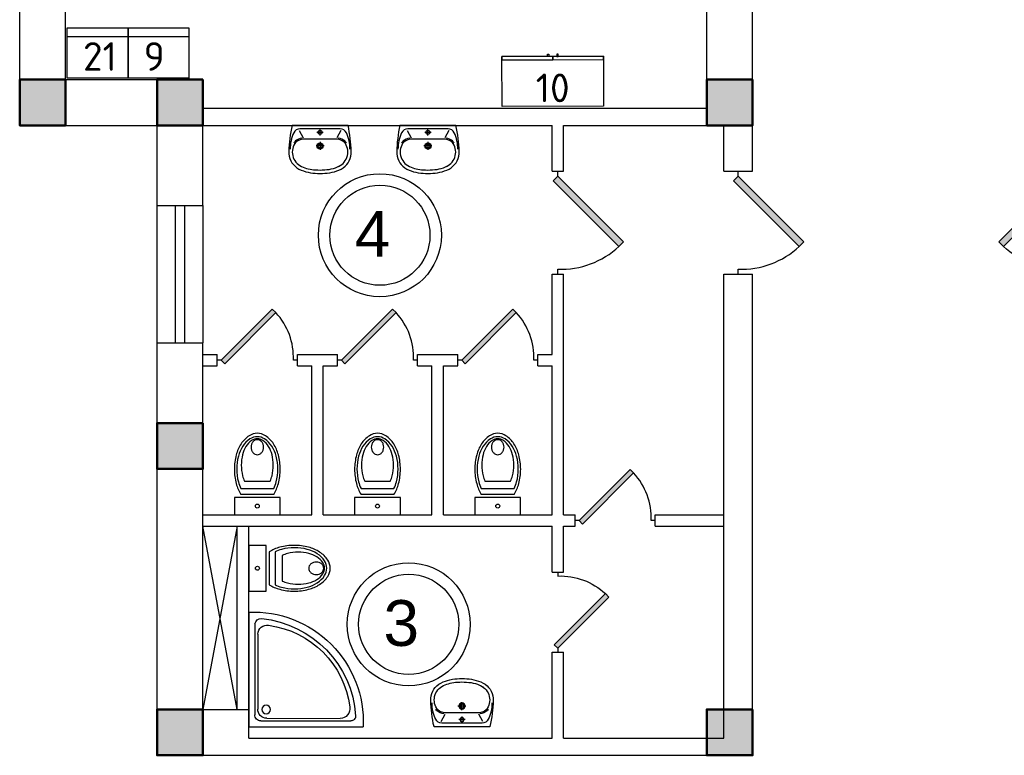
# Model space of a CAD drawing. Header units: millimetres. Extents: x 151654 to 877351, y 70322 to 154322.
# Tile 117 of 173: x 370052 to 378650, y 105754 to 112177. Entities that reach past the tile are written whole.
import ezdxf

# ---------------------------------------------------------------- set-up
doc = ezdxf.new("R2010")
doc.units = ezdxf.units.MM
doc.layers.add('kolonn', color=7, linetype='Continuous')
doc.layers.add('su', color=7, linetype='Continuous')
doc.layers.add('технологич.о', color=152, linetype='Continuous', lineweight=30)
doc.styles.add('GOST', font='isocpeur.ttf')
doc.styles.get("Standard").update_dxf_attribs({"font": 'arial.ttf'})

# ---------------------------------------------------------------- blocks, each defined once
blk = doc.blocks.new('ghsdd')
at = {"ltscale": 50, "true_color": 0x757575}
h = blk.add_hatch(color=8, dxfattribs=at)
h.paths.add_polyline_path([(0, 200), (-200, 200), (-200, 0), (0, 0)])
h.paths.add_polyline_path([(200, 0), (200, 200), (0, 200), (0, 0)])
h.paths.add_polyline_path([(0, 0), (-200, 0), (-200, -200), (0, -200)])
h.paths.add_polyline_path([(0, 0), (0, -200), (200, -200), (200, 0)])
at = {"lineweight": 50, "ltscale": 50}
blk.add_lwpolyline([(200, 200), (200, -200), (-200, -200), (-200, 200), (200, 200)], dxfattribs=at)
blk = doc.blocks.new('Podd_igl_as100x100')
for p, q in [((0, 1000), (0, 0)), ((-53.9, 896.6), (-53.9, 104.1)), ((-79.7, 808), (-79.7, 153.5)), ((0, 0), (-1000, 0)), ((-106.2, 49.6), (-890.5, 49.6)), ((-158, 73.7), (-799.4, 72.6))]:
    blk.add_line(p, q)
blk.add_circle((-151.8, 149.4), 37.8)
for centre, radius, start, end in [((-41.6, 41.6), 959.3, 87.51453, 182.48547), ((-21.7, 34.3), 914.4, 95.75084, 176.16665), ((-67.4, 70.6), 821.3, 97.44974, 172.9032), ((-159.9, 805.9), 80.2, 1.49305, 100.03599), ((-108.8, 889), 55.4, 7.97147, 94.74179), ((-799.4, 157), 84.3, 169.71584, 269.99901), ((-891.1, 92.7), 43.1, 176.35199, 270.74686), ((-155.2, 149.2), 75.6, 267.86484, 3.21531), ((-106.5, 102.2), 52.6, 270.30999, 1.99598)]:
    blk.add_arc(centre, radius, start, end)
blk = doc.blocks.new('UniTAZZ_3')
for p, q in [((-152, 200), (-152, -200)), ((0, 200), (-152, 200)), ((0, -200), (0, 200)), ((-293.4, -111.7), (-293.4, 111.9)), ((-229.8, -144), (-229.8, 143.8)), ((-178.5, -143.6), (-178.5, 143.6)), ((-152, -200), (0, -200))]:
    blk.add_line(p, q)
blk.add_circle((-76, 0), 17)
for centre, radius, start, end in [((-435.1, -147.6), 342.9, 104.78666, 122.50779), ((-397.3, -291.1), 491.2, 90, 104.78666), ((-399.2, -261.3), 440.9, 90, 104.78666), ((-399.2, -261.3), 440.9, 75.21334, 90), ((-397.3, -291.1), 491.2, 75.21334, 90), ((-359.4, -147.6), 342.9, 58.14894, 75.21334), ((-492.9, -57), 235.4, 122.50779, 146.97653), ((-485, -51.2), 211.3, 122.50779, 146.97653), ((-507, -46.4), 170.2, 121.27227, 145.70581), ((-433.2, -132.6), 307.7, 104.78666, 122.50779), ((-462, -120.6), 256.9, 104.12094, 121.27227), ((-432.4, -238.1), 378.1, 90, 104.12094), ((-432.4, -238.1), 378.1, 75.87906, 90), ((-402.8, -120.6), 256.9, 64.79644, 75.87906), ((-365.2, -132.6), 307.7, 63.90531, 75.21334), ((-580.5, 0), 130.9, 146.97653, 180), ((-580.5, 0), 130.9, 180, 213.02347), ((-563.6, -0.1), 117.5, 146.97653, 180), ((-575.2, 0.1), 87.7, 145.70581, 180), ((-575.2, 0.1), 87.7, 180, 214.29419), ((-609.7, 0.1), 46, 153.63249, 180), ((-609.7, 0.1), 46, 180, 206.36751), ((-600.3, -4.6), 56.5, 129.88271, 153.63249), ((-594.2, -11.9), 66, 109.09197, 129.88271), ((-590.2, -23.4), 78.1, 90, 109.09197), ((-590.2, -23.4), 78.1, 70.90803, 90), ((-586.2, -11.9), 66, 50.11729, 70.90803), ((-580.1, -4.6), 56.5, 26.36751, 50.11729), ((-570.7, 0.1), 46, 0, 26.36751), ((-570.7, 0.1), 46, 333.63249, 0), ((-492.9, 57), 235.4, 213.02347, 237.49221), ((-563.6, -0.1), 117.5, 180, 213.02347), ((-485, 51), 211.3, 213.02347, 237.49221), ((-600.3, 4.7), 56.5, 206.36751, 230.11729), ((-507, 46.6), 170.2, 214.29419, 238.72773), ((-594.2, 12), 66, 230.11729, 250.90803), ((-590.2, 23.5), 78.1, 250.90803, 270), ((-590.2, 23.5), 78.1, 270, 289.09197), ((-586.2, 12), 66, 289.09197, 309.88271), ((-580.1, 4.7), 56.5, 309.88271, 333.63249), ((-435.1, 147.6), 342.9, 237.49221, 255.21334), ((-433.2, 132.3), 307.7, 237.49221, 255.21334), ((-462, 120.7), 256.9, 238.72773, 255.87906), ((-432.4, 238.2), 378.1, 255.87906, 270), ((-399.2, 261.1), 440.9, 255.21334, 270), ((-432.4, 238.2), 378.1, 270, 284.12094), ((-399.2, 261.1), 440.9, 270, 284.78666), ((-402.8, 120.7), 256.9, 284.12094, 295.20356), ((-365.2, 132.3), 307.7, 284.78666, 296.09469), ((-359.4, 147.6), 342.9, 284.78666, 301.85106), ((-397.3, 291.1), 491.2, 255.21334, 270), ((-397.3, 291.1), 491.2, 270, 284.78666)]:
    blk.add_arc(centre, radius, start, end)
blk = doc.blocks.new('UM_8')
for p, q in [((243.8, 0), (-243.8, 0)), ((-181.9, -45.1), (-146.4, -110)), ((175.3, -30), (-175.3, -30)), ((27, -61.2), (-27, -61.2)), ((0, -88.2), (0, -34.2)), ((181.9, -45.1), (146.4, -110)), ((141.9, -120), (-131.7, -120)), ((0, -145), (0, -215)), ((35, -180), (-35, -180))]:
    blk.add_line(p, q)
for centre, radius in [((0, -61.2), 17), ((0, -180), 27), ((0, -180), 17)]:
    blk.add_circle(centre, radius)
for centre, radius, start, end in [((-243.8, -0.5), 0.5, 90, 167.32064), ((243.8, -0.5), 0.5, 12.67936, 90), ((894.4, -256.6), 1167.2, 167.32064, 178.65249), ((68.3, -205.7), 329.7, 154.59774, 180.33488), ((-175.3, -90), 60, 90, 154.59774), ((175.3, -90), 60, 25.40226, 90), ((-68.3, -205.7), 329.7, 359.66512, 25.40226), ((-894.4, -256.6), 1167.2, 1.34751, 12.67936), ((-104, -232.9), 138.3, 141.05038, 245.27182), ((-104, -232.9), 148.3, 141.05038, 147.74931), ((-139.3, -232.3), 122.5, 98.71112, 129.94245), ((-139.3, -232.3), 112.5, 86.15482, 129.94245), ((139.3, -232.3), 112.5, 50.05755, 93.84518), ((139.3, -232.3), 122.5, 50.05755, 81.28888), ((104, -232.9), 138.3, 294.72818, 38.94962), ((104, -232.9), 148.3, 32.25069, 38.94962), ((-103.7, -234.1), 168.9, 178.31195, 234.10428), ((-273, -229.1), 0.5, 358.31195, 358.65249), ((103.7, -234.1), 168.9, 305.89572, 1.68805), ((273, -229.1), 0.5, 181.34751, 181.68805), ((-27.2, -71.3), 347.3, 239.6448, 267.53684), ((-27.2, -71.3), 317.3, 244.88977, 267.53684), ((0, 80.1), 500.1, 265.1692, 274.8308), ((0, 80.1), 470.1, 265.1692, 274.8308), ((27.2, -71.3), 317.3, 272.46316, 300.3552), ((27.2, -71.3), 347.3, 272.46316, 300.3552)]:
    blk.add_arc(centre, radius, start, end)
blk = doc.blocks.new('jfgjhsdf')
blk.add_hatch(color=1).paths.add_polyline_path([(-592.6, 730.9), (-636.7, 686.7), (0, 50), (44.2, 94.2)])
at = {"color": 1}
for p, q in [((0, 1000), (0, 950)), ((0, 50), (0, 0))]:
    blk.add_line(p, q, dxfattribs=at)
blk.add_lwpolyline([(0, 50), (-636.7, 686.7), (-592.6, 730.9), (44.2, 94.2), (0, 50)], dxfattribs=at)
blk.add_arc((-33.5, 129.6), 821.1, 87.66201, 132.91472, dxfattribs=at)
blk = doc.blocks.new('470')
at = {"layer": 'технологич.о', "ltscale": 2}
for points in [[(8195681.1, 138800.7), (8196567.1, 138800.7), (8196567.1, 139236.7), (8195681.1, 139236.7)], [(8196124.1, 138800.7), (8195681.1, 138800.7), (8195681.1, 138829.4), (8196124.1, 138829.4)], [(8196089.4, 138800.7), (8196077.4, 138800.7), (8196077.4, 138781.5), (8196089.4, 138781.5)], [(8196567.1, 138800.7), (8196124.1, 138800.7), (8196124.1, 138829.4), (8196567.1, 138829.4)], [(8196158.7, 138800.7), (8196170.7, 138800.7), (8196170.7, 138781.5), (8196158.7, 138781.5)]]:
    blk.add_lwpolyline(points, close=True, dxfattribs=at)

msp = doc.modelspace()

# ---------------------------------------------------------------- linework, layer by layer
at = {"lineweight": 30}
for p, q in [((376451.5, 110854.5), (376451.5, 114920.2)), ((376051.5, 111254.5), (376051.5, 114754.5)), ((370051.5, 111254.5), (370051.5, 112954.5)), ((370451.5, 111654.5), (370451.5, 112954.5)), ((370451.5, 111654.5), (371651.5, 111654.5)), ((371651.5, 110554.5), (371651.5, 111654.5)), ((371651.5, 111404.5), (376051.5, 111404.5)), ((370051.5, 111254.5), (371251.5, 111254.5)), ((371251.5, 110554.5), (371251.5, 111254.5)), ((371651.5, 111254.5), (374701.5, 111254.5)), ((374701.5, 110854.5), (374701.5, 111254.5)), ((374801.5, 110854.5), (374801.5, 111254.5)), ((374801.5, 111254.5), (376201.5, 111254.5)), ((376201.5, 110854.5), (376201.5, 111254.5)), ((374701.5, 110854.5), (374801.5, 110854.5)), ((376201.5, 110854.5), (376451.5, 110854.5)), ((371251.5, 110554.5), (371651.5, 110554.5)), ((374701.5, 109954.5), (374801.5, 109954.5)), ((374701.5, 109254.5), (374701.5, 109954.5)), ((374801.5, 107854.5), (374801.5, 109954.5)), ((376201.5, 105904.5), (376201.5, 109954.5)), ((376201.5, 109954.5), (376451.5, 109954.5)), ((376451.5, 105754.5), (376451.5, 109954.5)), ((371251.5, 109354.5), (371651.5, 109354.5)), ((371251.5, 105754.5), (371251.5, 109354.5)), ((371651.5, 106154.5), (371651.5, 109354.5)), ((371651.5, 109254.5), (371776.5, 109254.5)), ((371776.5, 109154.5), (371776.5, 109254.5)), ((372476.5, 109154.5), (372476.5, 109254.5)), ((372476.5, 109254.5), (372826.5, 109254.5)), ((372826.5, 109154.5), (372826.5, 109254.5)), ((373526.5, 109154.5), (373526.5, 109254.5)), ((373526.5, 109254.5), (373876.5, 109254.5)), ((373876.5, 109154.5), (373876.5, 109254.5)), ((374576.5, 109154.5), (374576.5, 109254.5)), ((374576.5, 109254.5), (374701.5, 109254.5)), ((371651.5, 109154.5), (371776.5, 109154.5)), ((372476.5, 109154.5), (372601.5, 109154.5)), ((372601.5, 107854.5), (372601.5, 109154.5)), ((372701.5, 107854.5), (372701.5, 109154.5)), ((372701.5, 109154.5), (372826.5, 109154.5)), ((373526.5, 109154.5), (373651.5, 109154.5)), ((373651.5, 107854.5), (373651.5, 109154.5)), ((373751.5, 107854.5), (373751.5, 109154.5)), ((373751.5, 109154.5), (373876.5, 109154.5)), ((374576.5, 109154.5), (374701.5, 109154.5)), ((374701.5, 107854.5), (374701.5, 109154.5)), ((371651.5, 107854.5), (372601.5, 107854.5)), ((372701.5, 107854.5), (373651.5, 107854.5)), ((373751.5, 107854.5), (374701.5, 107854.5)), ((374801.5, 107854.5), (374901.5, 107854.5)), ((374901.5, 107754.5), (374901.5, 107854.5)), ((375601.5, 107754.5), (375601.5, 107854.5)), ((375601.5, 107854.5), (376201.5, 107854.5)), ((371651.5, 107754.5), (374701.5, 107754.5)), ((371951.5, 107754.5), (371651.5, 106154.5)), ((371951.5, 106154.5), (371651.5, 107754.5)), ((371951.5, 106154.5), (371951.5, 107754.5)), ((372051.5, 105904.5), (372051.5, 107754.5)), ((374701.5, 107354.5), (374701.5, 107754.5)), ((374801.5, 107754.5), (374901.5, 107754.5)), ((374801.5, 107354.5), (374801.5, 107754.5)), ((375601.5, 107754.5), (376201.5, 107754.5)), ((374701.5, 107354.5), (374801.5, 107354.5)), ((374701.5, 105904.5), (374701.5, 106654.5)), ((374701.5, 106654.5), (374801.5, 106654.5)), ((374801.5, 105904.5), (374801.5, 106654.5)), ((371651.5, 106154.5), (372051.5, 106154.5)), ((372051.5, 105904.5), (374701.5, 105904.5)), ((374801.5, 105904.5), (376201.5, 105904.5)), ((371251.5, 105754.5), (376451.5, 105754.5))]:
    msp.add_line(p, q, dxfattribs=at)
at = {"color": 1}
for p, q in [((371251.5, 109354.5), (371251.5, 110554.5)), ((371411.5, 109354.5), (371411.5, 110554.5)), ((371491.5, 110554.5), (371491.5, 109354.5)), ((371651.5, 110554.5), (371651.5, 109354.5))]:
    msp.add_line(p, q, dxfattribs=at)
for centre, radius in [((373197.3, 110295.1), 537), ((373197.3, 110295.1), 437), ((373448.5, 106898), 537), ((373448.5, 106898), 437)]:
    msp.add_circle(centre, radius, dxfattribs=at)
at = {"layer": 'технологич.о', "ltscale": 2}
for points in [[(370467.4, 112105.7), (370997.4, 112105.7), (370997.4, 111665.7), (370467.4, 111665.7)], [(370467.4, 112105.7), (370997.4, 112105.7), (370997.4, 112028.5), (370467.4, 112028.5)], [(370997.4, 112105.7), (371527.4, 112105.7), (371527.4, 111665.7), (370997.4, 111665.7)], [(370997.4, 112105.7), (371527.4, 112105.7), (371527.4, 112028.5), (370997.4, 112028.5)]]:
    msp.add_lwpolyline(points, close=True, dxfattribs=at)

# ---------------------------------------------------------------- block references
for p, xscale, yscale, zscale, rotation in [((374751.5, 110854.5), 0.8999999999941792, 0.8999999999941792, 0.8999999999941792, 180), ((376326.5, 110854.5), 0.8999999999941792, 0.8999999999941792, 0.8999999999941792, 180), ((379176.5, 110854.5), -0.8999999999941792, 0.8999999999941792, 0.8999999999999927, 180), ((371776.5, 109204.5), 0.6999999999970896, 0.6999999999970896, 0.6999999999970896, 270), ((372826.5, 109204.5), 0.6999999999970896, 0.6999999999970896, 0.6999999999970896, 270), ((373876.5, 109204.5), 0.6999999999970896, 0.6999999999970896, 0.6999999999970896, 270), ((374901.5, 107804.5), 0.6999999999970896, 0.6999999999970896, 0.6999999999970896, 270)]:
    msp.add_blockref('jfgjhsdf', p, dxfattribs=dict(xscale=xscale, yscale=yscale, zscale=zscale, rotation=rotation))
at = {"xscale": -0.7000000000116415, "yscale": 0.6999999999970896, "zscale": 0.6999999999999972}
msp.add_blockref('jfgjhsdf', (374751.5, 106654.5), dxfattribs=at)
at = {"layer": 'kolonn'}
for p in [(370251.5, 111454.5), (371451.5, 111454.5), (376251.5, 111454.5), (371451.5, 108454.5), (371451.5, 105954.5), (376251.5, 105954.5)]:
    msp.add_blockref('ghsdd', p, dxfattribs=at)
at = {"layer": 'su'}
for p in [(372674.7, 111254.5), (373616.7, 111254.5)]:
    msp.add_blockref('UM_8', p, dxfattribs=at)
for p, rotation in [((372126.5, 107854.5), 270), ((373176.5, 107854.5), 270), ((374226.5, 107854.5), 270), ((372051.5, 107387.5), 180)]:
    msp.add_blockref('UniTAZZ_3', p, dxfattribs=dict(at, rotation=rotation))
at = {"layer": 'su', "xscale": -1}
msp.add_blockref('Podd_igl_as100x100', (372051.5, 106004.5), dxfattribs=at)
at = {"layer": 'su', "xscale": -1, "rotation": 180}
msp.add_blockref('UM_8', (373914.1, 106004.5), dxfattribs=at)
at = {"layer": 'технологич.о', "color": 234, "xscale": -1, "rotation": 180.0824366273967}
msp.add_blockref('470', (-7821608.8, 238864.6), dxfattribs=at)

# ---------------------------------------------------------------- texts
at = {"style": 'GOST'}
for s, p in [('21', (370604.6, 111730.8, 11.2)), ('9', (371134.6, 111730.8, 11.2)), ('10', (374557.9, 111456.6))]:
    msp.add_text(s, height=250, dxfattribs=at).set_placement(p)
at = {"color": 1}
for s, p in [('4', (372977.4, 110106.6)), ('3', (373228.5, 106709.5))]:
    msp.add_text(s, height=400, dxfattribs=at).set_placement(p)

doc.saveas('drawing.dxf')
